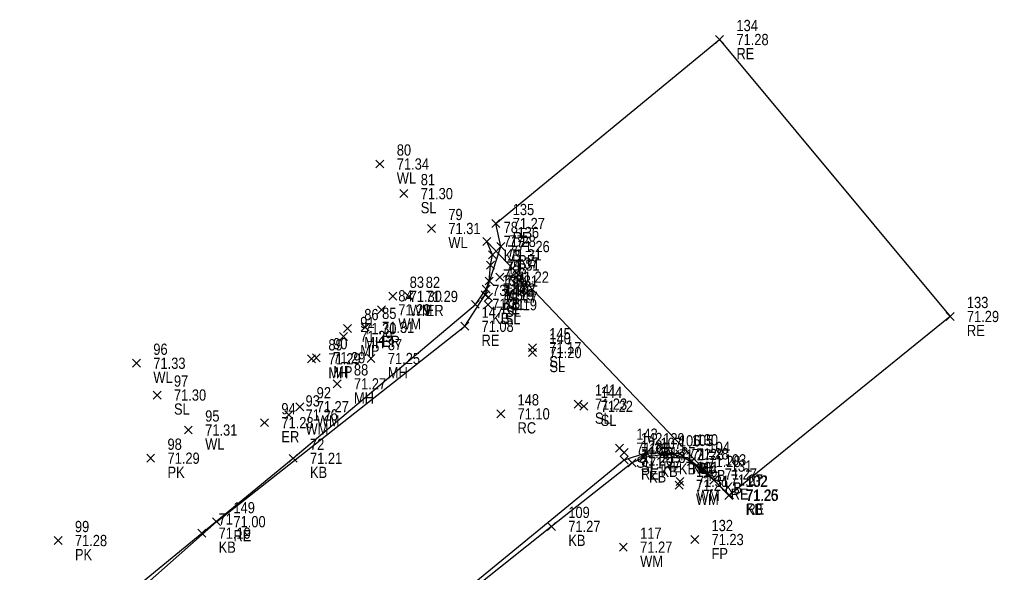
# Model space of a CAD drawing. Header units: feet. Extents: x 663429 to 663605, y 733160 to 733290.
# Tile 45 of 45: x 663587 to 663605, y 733270 to 733280. Entities that reach past the tile are written whole.
import ezdxf

# ---------------------------------------------------------------- set-up
doc = ezdxf.new("R2010")
doc.units = ezdxf.units.FT
doc.header["$MEASUREMENT"] = 0
doc.layers.get('0').update_dxf_attribs({"linetype": 'CONTINUOUS'})
for name, color, linetype in [('KERB', 7, 'CONTINUOUS'), ('MANHOLE', 7, 'CONTINUOUS'), ('MINI PILLAR', 7, 'CONTINUOUS'), ('PNTDESC', 3, 'CONTINUOUS'), ('PNTELEV', 5, 'CONTINUOUS'), ('PNTNO', 7, 'CONTINUOUS'), ('PNTS', 1, 'CONTINUOUS'), ('ROAD EDGE', 1, 'CONTINUOUS'), ('SPOT LEVEL', 7, 'CONTINUOUS'), ('WALL', 7, 'CONTINUOUS'), ('WATER METER', 7, 'CONTINUOUS')]:
    doc.layers.add(name, color=color, linetype=linetype)
doc.styles.add('PTXT', font='ARIALN.TTF', dxfattribs={"width": 0.75})

# ---------------------------------------------------------------- blocks, each defined once
blk = doc.blocks.new('SPT10')
at = {"color": 0, "linetype": 'Continuous'}
for p, q in [((-0.354, -0.354), (0.354, 0.354)), ((0.354, -0.354), (-0.354, 0.354))]:
    blk.add_line(p, q, dxfattribs=at)
blk = doc.blocks.new('SRVPNO2')
at = {"layer": 'PNTDESC', "style": 'PTXT'}
blk.add_attdef('DESC2', (1.5, -1.75), '', height=1, dxfattribs=at)
at = {"layer": 'PNTNO', "style": 'PTXT'}
for tag in ['ELEV2', 'PT#']:
    blk.add_attdef(tag, (1.5, 0.75), '', height=1, dxfattribs=at)

msp = doc.modelspace()

# ---------------------------------------------------------------- linework, layer by layer
at = {"color": 1, "linetype": 'ByBlock'}
msp.add_polyline3d([(663587.026, 733267.572, 70.986), (663590.634, 733270.763, 70.996), (663595.055, 733274.246, 71.076), (663595.42, 733274.808, 71.194), (663595.697, 733275.666, 71.261), (663595.611, 733276.076, 71.267), (663599.598, 733279.355, 71.282), (663603.705, 733274.42, 71.288), (663599.776, 733271.238, 71.247), (663599.496, 733271.504, 71.274), (663598.887, 733271.972, 71.278), (663598.293, 733271.991, 71.269), (663597.896, 733271.862, 71.205), (663592.905, 733267.767, 71.171), (663589.408, 733265.004, 71.17), (663584.44, 733260.977, 71.067)], dxfattribs=at)
at = {"linetype": 'ByBlock'}
msp.add_polyline3d([(663586.866, 733267.683, 71.258), (663590.37, 733270.559, 71.186), (663591.998, 733271.892, 71.207), (663595.245, 733274.636, 71.31), (663595.44, 733274.909, 71.321), (663595.489, 733275.052, 71.305), (663595.517, 733275.336, 71.309), (663595.553, 733275.518, 71.314), (663595.449, 733275.758, 71.278), (663599.764, 733271.231, 71.264), (663599.39, 733271.614, 71.266), (663599.099, 733271.836, 71.278), (663598.802, 733271.961, 71.281), (663598.572, 733271.954, 71.266), (663598.244, 733271.909, 71.305), (663598.04, 733271.811, 71.268), (663596.601, 733270.679, 71.268), (663594.342, 733268.88, 71.242)], dxfattribs=at)
at = {"layer": 'KERB'}
for p in [(663595.449, 733275.758, 71.278), (663595.553, 733275.518, 71.314), (663595.517, 733275.336, 71.309), (663595.489, 733275.052, 71.305), (663595.44, 733274.909, 71.321), (663595.245, 733274.636, 71.31), (663591.998, 733271.892, 71.207), (663598.244, 733271.909, 71.305), (663598.572, 733271.954, 71.266), (663598.802, 733271.961, 71.281), (663598.04, 733271.811, 71.268), (663599.099, 733271.836, 71.278), (663599.39, 733271.614, 71.266), (663599.764, 733271.231, 71.264), (663596.601, 733270.679, 71.268), (663590.37, 733270.559, 71.186)]:
    msp.add_point(p, dxfattribs=at)
at = {"layer": 'MANHOLE'}
for p in [(663592.965, 733274.204, 71.301), (663592.326, 733273.665, 71.292), (663593.385, 733273.67, 71.248), (663592.781, 733273.219, 71.265)]:
    msp.add_point(p, dxfattribs=at)
at = {"layer": 'MINI PILLAR'}
for p in [(663592.893, 733274.063, 71.288), (663592.411, 733273.685, 71.287)]:
    msp.add_point(p, dxfattribs=at)
at = {"layer": 'PNTS'}
for p in [(663594.061, 733274.777, 71.286), (663593.283, 733274.226, 71.306), (663595.697, 733272.685, 71.097), (663591.488, 733272.527, 71.278), (663589.459, 733271.894, 71.287), (663587.809, 733270.427, 71.284), (663599.154, 733270.445, 71.225)]:
    msp.add_point(p, dxfattribs=at)
at = {"layer": 'ROAD EDGE'}
for p in [(663599.598, 733279.355, 71.282), (663595.611, 733276.076, 71.267), (663595.697, 733275.666, 71.261), (663595.682, 733275.121, 71.216), (663595.42, 733274.808, 71.194), (663603.705, 733274.42, 71.288), (663595.055, 733274.246, 71.076), (663598.293, 733271.991, 71.269), (663598.887, 733271.972, 71.278), (663597.896, 733271.862, 71.205), (663599.496, 733271.504, 71.274), (663599.776, 733271.238, 71.247), (663590.634, 733270.763, 70.996)]:
    msp.add_point(p, dxfattribs=at)
at = {"layer": 'SPOT LEVEL'}
for p in [(663593.972, 733276.609, 71.304), (663595.481, 733274.764, 71.174), (663595.47, 733274.63, 71.188), (663596.262, 733273.864, 71.168), (663596.265, 733273.778, 71.199), (663589.574, 733273.02, 71.304), (663597.076, 733272.858, 71.227), (663597.179, 733272.819, 71.216), (663597.813, 733272.073, 71.229), (663597.895, 733271.996, 71.199)]:
    msp.add_point(p, dxfattribs=at)
at = {"layer": 'WALL'}
for p in [(663593.545, 733277.137, 71.339), (663594.464, 733275.988, 71.305), (663589.206, 733273.586, 71.328), (663590.13, 733272.397, 71.307)]:
    msp.add_point(p, dxfattribs=at)
at = {"layer": 'WATER METER'}
for p in [(663593.775, 733274.78, 71.296), (663593.572, 733274.538, 71.288), (663592.117, 733272.811, 71.273), (663591.919, 733272.666, 71.262), (663598.876, 733271.412, 71.291), (663598.892, 733271.481, 71.312), (663597.882, 733270.308, 71.271)]:
    msp.add_point(p, dxfattribs=at)

# ---------------------------------------------------------------- block references
at = {"layer": 'KERB'}
ref = msp.add_blockref('SRVPNO2', (663595.449, 733275.758, 71.278), dxfattribs=dict(at, xscale=0.2, yscale=0.2, zscale=0.2))
ref.add_attrib('PT#', '78', (663595.749, 733275.908, 57.022), dxfattribs={"layer": 'PNTNO', "height": 0.2, "style": 'PTXT'})
ref.add_attrib('ELEV2', '71.28', (663595.749, 733275.658, 57.022), dxfattribs={"layer": 'PNTELEV', "height": 0.2, "style": 'PTXT'})
ref.add_attrib('DESC2', 'KB', (663595.749, 733275.408, 57.022), dxfattribs={"layer": 'PNTDESC', "height": 0.2, "style": 'PTXT'})
at = {"layer": 'KERB', "xscale": 0.2, "yscale": 0.2, "zscale": 0.2}
for p in [(663595.449, 733275.758, 71.278), (663595.553, 733275.518, 71.314), (663595.517, 733275.336, 71.309), (663595.489, 733275.052, 71.305), (663595.44, 733274.909, 71.321), (663595.245, 733274.636, 71.31), (663591.998, 733271.892, 71.207), (663598.04, 733271.811, 71.268), (663598.244, 733271.909, 71.305), (663598.572, 733271.954, 71.266), (663598.802, 733271.961, 71.281), (663599.099, 733271.836, 71.278), (663599.39, 733271.614, 71.266), (663599.764, 733271.231, 71.264), (663596.601, 733270.679, 71.268), (663590.37, 733270.559, 71.186)]:
    msp.add_blockref('SPT10', p, dxfattribs=at)
at = {"layer": 'KERB'}
ref = msp.add_blockref('SRVPNO2', (663595.553, 733275.518, 71.314), dxfattribs=dict(at, xscale=0.2, yscale=0.2, zscale=0.2))
ref.add_attrib('PT#', '77', (663595.853, 733275.668, 57.051), dxfattribs={"layer": 'PNTNO', "height": 0.2, "style": 'PTXT'})
ref.add_attrib('ELEV2', '71.31', (663595.853, 733275.418, 57.051), dxfattribs={"layer": 'PNTELEV', "height": 0.2, "style": 'PTXT'})
ref.add_attrib('DESC2', 'KB', (663595.853, 733275.168, 57.051), dxfattribs={"layer": 'PNTDESC', "height": 0.2, "style": 'PTXT'})
ref = msp.add_blockref('SRVPNO2', (663595.517, 733275.336, 71.309), dxfattribs=dict(at, xscale=0.2, yscale=0.2, zscale=0.2))
ref.add_attrib('PT#', '76', (663595.817, 733275.486, 57.047), dxfattribs={"layer": 'PNTNO', "height": 0.2, "style": 'PTXT'})
ref.add_attrib('ELEV2', '71.31', (663595.817, 733275.236, 57.047), dxfattribs={"layer": 'PNTELEV', "height": 0.2, "style": 'PTXT'})
ref.add_attrib('DESC2', 'KB', (663595.817, 733274.986, 57.047), dxfattribs={"layer": 'PNTDESC', "height": 0.2, "style": 'PTXT'})
ref = msp.add_blockref('SRVPNO2', (663595.489, 733275.052, 71.305), dxfattribs=dict(at, xscale=0.2, yscale=0.2, zscale=0.2))
ref.add_attrib('PT#', '75', (663595.789, 733275.202, 57.044), dxfattribs={"layer": 'PNTNO', "height": 0.2, "style": 'PTXT'})
ref.add_attrib('ELEV2', '71.31', (663595.789, 733274.952, 57.044), dxfattribs={"layer": 'PNTELEV', "height": 0.2, "style": 'PTXT'})
ref.add_attrib('DESC2', 'KB', (663595.789, 733274.702, 57.044), dxfattribs={"layer": 'PNTDESC', "height": 0.2, "style": 'PTXT'})
ref = msp.add_blockref('SRVPNO2', (663595.44, 733274.909, 71.321), dxfattribs=dict(at, xscale=0.2, yscale=0.2, zscale=0.2))
ref.add_attrib('PT#', '74', (663595.74, 733275.059, 57.057), dxfattribs={"layer": 'PNTNO', "height": 0.2, "style": 'PTXT'})
ref.add_attrib('ELEV2', '71.32', (663595.74, 733274.809, 57.057), dxfattribs={"layer": 'PNTELEV', "height": 0.2, "style": 'PTXT'})
ref.add_attrib('DESC2', 'KB', (663595.74, 733274.559, 57.057), dxfattribs={"layer": 'PNTDESC', "height": 0.2, "style": 'PTXT'})
ref = msp.add_blockref('SRVPNO2', (663595.245, 733274.636, 71.31), dxfattribs=dict(at, xscale=0.2, yscale=0.2, zscale=0.2))
ref.add_attrib('PT#', '73', (663595.545, 733274.786, 57.048), dxfattribs={"layer": 'PNTNO', "height": 0.2, "style": 'PTXT'})
ref.add_attrib('ELEV2', '71.31', (663595.545, 733274.536, 57.048), dxfattribs={"layer": 'PNTELEV', "height": 0.2, "style": 'PTXT'})
ref.add_attrib('DESC2', 'KB', (663595.545, 733274.286, 57.048), dxfattribs={"layer": 'PNTDESC', "height": 0.2, "style": 'PTXT'})
ref = msp.add_blockref('SRVPNO2', (663591.998, 733271.892, 71.207), dxfattribs=dict(at, xscale=0.2, yscale=0.2, zscale=0.2))
ref.add_attrib('PT#', '72', (663592.298, 733272.042, 56.966), dxfattribs={"layer": 'PNTNO', "height": 0.2, "style": 'PTXT'})
ref.add_attrib('ELEV2', '71.21', (663592.298, 733271.792, 56.966), dxfattribs={"layer": 'PNTELEV', "height": 0.2, "style": 'PTXT'})
ref.add_attrib('DESC2', 'KB', (663592.298, 733271.542, 56.966), dxfattribs={"layer": 'PNTDESC', "height": 0.2, "style": 'PTXT'})
ref = msp.add_blockref('SRVPNO2', (663598.244, 733271.909, 71.305), dxfattribs=dict(at, xscale=0.2, yscale=0.2, zscale=0.2))
ref.add_attrib('PT#', '107', (663598.544, 733272.059, 57.044), dxfattribs={"layer": 'PNTNO', "height": 0.2, "style": 'PTXT'})
ref.add_attrib('ELEV2', '71.31', (663598.544, 733271.809, 57.044), dxfattribs={"layer": 'PNTELEV', "height": 0.2, "style": 'PTXT'})
ref.add_attrib('DESC2', 'KB', (663598.544, 733271.559, 57.044), dxfattribs={"layer": 'PNTDESC', "height": 0.2, "style": 'PTXT'})
ref = msp.add_blockref('SRVPNO2', (663598.572, 733271.954, 71.266), dxfattribs=dict(at, xscale=0.2, yscale=0.2, zscale=0.2))
ref.add_attrib('PT#', '106', (663598.872, 733272.104, 57.013), dxfattribs={"layer": 'PNTNO', "height": 0.2, "style": 'PTXT'})
ref.add_attrib('ELEV2', '71.27', (663598.872, 733271.854, 57.013), dxfattribs={"layer": 'PNTELEV', "height": 0.2, "style": 'PTXT'})
ref.add_attrib('DESC2', 'KB', (663598.872, 733271.604, 57.013), dxfattribs={"layer": 'PNTDESC', "height": 0.2, "style": 'PTXT'})
ref = msp.add_blockref('SRVPNO2', (663598.802, 733271.961, 71.281), dxfattribs=dict(at, xscale=0.2, yscale=0.2, zscale=0.2))
ref.add_attrib('PT#', '105', (663599.102, 733272.111, 57.025), dxfattribs={"layer": 'PNTNO', "height": 0.2, "style": 'PTXT'})
ref.add_attrib('ELEV2', '71.28', (663599.102, 733271.861, 57.025), dxfattribs={"layer": 'PNTELEV', "height": 0.2, "style": 'PTXT'})
ref.add_attrib('DESC2', 'KB', (663599.102, 733271.611, 57.025), dxfattribs={"layer": 'PNTDESC', "height": 0.2, "style": 'PTXT'})
ref = msp.add_blockref('SRVPNO2', (663598.04, 733271.811, 71.268), dxfattribs=dict(at, xscale=0.2, yscale=0.2, zscale=0.2))
ref.add_attrib('PT#', '108', (663598.34, 733271.961, 57.014), dxfattribs={"layer": 'PNTNO', "height": 0.2, "style": 'PTXT'})
ref.add_attrib('ELEV2', '71.27', (663598.34, 733271.711, 57.014), dxfattribs={"layer": 'PNTELEV', "height": 0.2, "style": 'PTXT'})
ref.add_attrib('DESC2', 'KB', (663598.34, 733271.461, 57.014), dxfattribs={"layer": 'PNTDESC', "height": 0.2, "style": 'PTXT'})
ref = msp.add_blockref('SRVPNO2', (663599.099, 733271.836, 71.278), dxfattribs=dict(at, xscale=0.2, yscale=0.2, zscale=0.2))
ref.add_attrib('PT#', '104', (663599.399, 733271.986, 57.022), dxfattribs={"layer": 'PNTNO', "height": 0.2, "style": 'PTXT'})
ref.add_attrib('ELEV2', '71.28', (663599.399, 733271.736, 57.022), dxfattribs={"layer": 'PNTELEV', "height": 0.2, "style": 'PTXT'})
ref.add_attrib('DESC2', 'KB', (663599.399, 733271.486, 57.022), dxfattribs={"layer": 'PNTDESC', "height": 0.2, "style": 'PTXT'})
ref = msp.add_blockref('SRVPNO2', (663599.39, 733271.614, 71.266), dxfattribs=dict(at, xscale=0.2, yscale=0.2, zscale=0.2))
ref.add_attrib('PT#', '103', (663599.69, 733271.764, 57.013), dxfattribs={"layer": 'PNTNO', "height": 0.2, "style": 'PTXT'})
ref.add_attrib('ELEV2', '71.27', (663599.69, 733271.514, 57.013), dxfattribs={"layer": 'PNTELEV', "height": 0.2, "style": 'PTXT'})
ref.add_attrib('DESC2', 'KB', (663599.69, 733271.264, 57.013), dxfattribs={"layer": 'PNTDESC', "height": 0.2, "style": 'PTXT'})
ref = msp.add_blockref('SRVPNO2', (663599.764, 733271.231, 71.264), dxfattribs=dict(at, xscale=0.2, yscale=0.2, zscale=0.2))
ref.add_attrib('PT#', '102', (663600.064, 733271.381, 57.011), dxfattribs={"layer": 'PNTNO', "height": 0.2, "style": 'PTXT'})
ref.add_attrib('ELEV2', '71.26', (663600.064, 733271.131, 57.011), dxfattribs={"layer": 'PNTELEV', "height": 0.2, "style": 'PTXT'})
ref.add_attrib('DESC2', 'KB', (663600.064, 733270.881, 57.011), dxfattribs={"layer": 'PNTDESC', "height": 0.2, "style": 'PTXT'})
ref = msp.add_blockref('SRVPNO2', (663596.601, 733270.679, 71.268), dxfattribs=dict(at, xscale=0.2, yscale=0.2, zscale=0.2))
ref.add_attrib('PT#', '109', (663596.901, 733270.829, 57.014), dxfattribs={"layer": 'PNTNO', "height": 0.2, "style": 'PTXT'})
ref.add_attrib('ELEV2', '71.27', (663596.901, 733270.579, 57.014), dxfattribs={"layer": 'PNTELEV', "height": 0.2, "style": 'PTXT'})
ref.add_attrib('DESC2', 'KB', (663596.901, 733270.329, 57.014), dxfattribs={"layer": 'PNTDESC', "height": 0.2, "style": 'PTXT'})
ref = msp.add_blockref('SRVPNO2', (663590.37, 733270.559, 71.186), dxfattribs=dict(at, xscale=0.2, yscale=0.2, zscale=0.2))
ref.add_attrib('PT#', '71', (663590.67, 733270.709, 56.949), dxfattribs={"layer": 'PNTNO', "height": 0.2, "style": 'PTXT'})
ref.add_attrib('ELEV2', '71.19', (663590.67, 733270.459, 56.949), dxfattribs={"layer": 'PNTELEV', "height": 0.2, "style": 'PTXT'})
ref.add_attrib('DESC2', 'KB', (663590.67, 733270.209, 56.949), dxfattribs={"layer": 'PNTDESC', "height": 0.2, "style": 'PTXT'})
at = {"layer": 'MANHOLE'}
ref = msp.add_blockref('SRVPNO2', (663592.965, 733274.204, 71.301), dxfattribs=dict(at, xscale=0.2, yscale=0.2, zscale=0.2))
ref.add_attrib('PT#', '86', (663593.265, 733274.354, 57.041), dxfattribs={"layer": 'PNTNO', "height": 0.2, "style": 'PTXT'})
ref.add_attrib('ELEV2', '71.30', (663593.265, 733274.104, 57.041), dxfattribs={"layer": 'PNTELEV', "height": 0.2, "style": 'PTXT'})
ref.add_attrib('DESC2', 'MH', (663593.265, 733273.854, 57.041), dxfattribs={"layer": 'PNTDESC', "height": 0.2, "style": 'PTXT'})
at = {"layer": 'MANHOLE', "xscale": 0.2, "yscale": 0.2, "zscale": 0.2}
for p in [(663592.965, 733274.204, 71.301), (663592.326, 733273.665, 71.292), (663593.385, 733273.67, 71.248), (663592.781, 733273.219, 71.265)]:
    msp.add_blockref('SPT10', p, dxfattribs=at)
at = {"layer": 'MANHOLE'}
ref = msp.add_blockref('SRVPNO2', (663592.326, 733273.665, 71.292), dxfattribs=dict(at, xscale=0.2, yscale=0.2, zscale=0.2))
ref.add_attrib('PT#', '89', (663592.626, 733273.815, 57.034), dxfattribs={"layer": 'PNTNO', "height": 0.2, "style": 'PTXT'})
ref.add_attrib('ELEV2', '71.29', (663592.626, 733273.565, 57.034), dxfattribs={"layer": 'PNTELEV', "height": 0.2, "style": 'PTXT'})
ref.add_attrib('DESC2', 'MH', (663592.626, 733273.315, 57.034), dxfattribs={"layer": 'PNTDESC', "height": 0.2, "style": 'PTXT'})
ref = msp.add_blockref('SRVPNO2', (663593.385, 733273.67, 71.248), dxfattribs=dict(at, xscale=0.2, yscale=0.2, zscale=0.2))
ref.add_attrib('PT#', '87', (663593.685, 733273.82, 56.998), dxfattribs={"layer": 'PNTNO', "height": 0.2, "style": 'PTXT'})
ref.add_attrib('ELEV2', '71.25', (663593.685, 733273.57, 56.998), dxfattribs={"layer": 'PNTELEV', "height": 0.2, "style": 'PTXT'})
ref.add_attrib('DESC2', 'MH', (663593.685, 733273.32, 56.998), dxfattribs={"layer": 'PNTDESC', "height": 0.2, "style": 'PTXT'})
ref = msp.add_blockref('SRVPNO2', (663592.781, 733273.219, 71.265), dxfattribs=dict(at, xscale=0.2, yscale=0.2, zscale=0.2))
ref.add_attrib('PT#', '88', (663593.081, 733273.369, 57.012), dxfattribs={"layer": 'PNTNO', "height": 0.2, "style": 'PTXT'})
ref.add_attrib('ELEV2', '71.27', (663593.081, 733273.119, 57.012), dxfattribs={"layer": 'PNTELEV', "height": 0.2, "style": 'PTXT'})
ref.add_attrib('DESC2', 'MH', (663593.081, 733272.869, 57.012), dxfattribs={"layer": 'PNTDESC', "height": 0.2, "style": 'PTXT'})
at = {"layer": 'MINI PILLAR'}
ref = msp.add_blockref('SRVPNO2', (663592.893, 733274.063, 71.288), dxfattribs=dict(at, xscale=0.2, yscale=0.2, zscale=0.2))
ref.add_attrib('PT#', '91', (663593.193, 733274.213, 57.031), dxfattribs={"layer": 'PNTNO', "height": 0.2, "style": 'PTXT'})
ref.add_attrib('ELEV2', '71.29', (663593.193, 733273.963, 57.031), dxfattribs={"layer": 'PNTELEV', "height": 0.2, "style": 'PTXT'})
ref.add_attrib('DESC2', 'MP', (663593.193, 733273.713, 57.031), dxfattribs={"layer": 'PNTDESC', "height": 0.2, "style": 'PTXT'})
ref = msp.add_blockref('SRVPNO2', (663592.411, 733273.685, 71.287), dxfattribs=dict(at, xscale=0.2, yscale=0.2, zscale=0.2))
ref.add_attrib('PT#', '90', (663592.711, 733273.835, 57.03), dxfattribs={"layer": 'PNTNO', "height": 0.2, "style": 'PTXT'})
ref.add_attrib('ELEV2', '71.29', (663592.711, 733273.585, 57.03), dxfattribs={"layer": 'PNTELEV', "height": 0.2, "style": 'PTXT'})
ref.add_attrib('DESC2', 'MP', (663592.711, 733273.335, 57.03), dxfattribs={"layer": 'PNTDESC', "height": 0.2, "style": 'PTXT'})
at = {"layer": 'MINI PILLAR', "xscale": 0.2, "yscale": 0.2, "zscale": 0.2}
for p in [(663592.893, 733274.063, 71.288), (663592.411, 733273.685, 71.287)]:
    msp.add_blockref('SPT10', p, dxfattribs=at)
at = {"layer": 'PNTS'}
ref = msp.add_blockref('SRVPNO2', (663594.061, 733274.777, 71.286), dxfattribs=dict(at, xscale=0.2, yscale=0.2, zscale=0.2))
ref.add_attrib('PT#', '82', (663594.361, 733274.927, 57.029), dxfattribs={"layer": 'PNTNO', "height": 0.2, "style": 'PTXT'})
ref.add_attrib('ELEV2', '71.29', (663594.361, 733274.677, 57.029), dxfattribs={"layer": 'PNTELEV', "height": 0.2, "style": 'PTXT'})
ref.add_attrib('DESC2', 'ER', (663594.361, 733274.427, 57.029), dxfattribs={"layer": 'PNTDESC', "height": 0.2, "style": 'PTXT'})
at = {"layer": 'PNTS', "xscale": 0.2, "yscale": 0.2, "zscale": 0.2}
for p in [(663594.061, 733274.777, 71.286), (663593.283, 733274.226, 71.306), (663595.697, 733272.685, 71.097), (663591.488, 733272.527, 71.278), (663589.459, 733271.894, 71.287), (663587.809, 733270.427, 71.284), (663599.154, 733270.445, 71.225)]:
    msp.add_blockref('SPT10', p, dxfattribs=at)
at = {"layer": 'PNTS'}
ref = msp.add_blockref('SRVPNO2', (663593.283, 733274.226, 71.306), dxfattribs=dict(at, xscale=0.2, yscale=0.2, zscale=0.2))
ref.add_attrib('PT#', '85', (663593.583, 733274.376, 57.045), dxfattribs={"layer": 'PNTNO', "height": 0.2, "style": 'PTXT'})
ref.add_attrib('ELEV2', '71.31', (663593.583, 733274.126, 57.045), dxfattribs={"layer": 'PNTELEV', "height": 0.2, "style": 'PTXT'})
ref.add_attrib('DESC2', 'ER', (663593.583, 733273.876, 57.045), dxfattribs={"layer": 'PNTDESC', "height": 0.2, "style": 'PTXT'})
ref = msp.add_blockref('SRVPNO2', (663595.697, 733272.685, 71.097), dxfattribs=dict(at, xscale=0.2, yscale=0.2, zscale=0.2))
ref.add_attrib('PT#', '148', (663595.997, 733272.835, 71.097), dxfattribs={"layer": 'PNTNO', "height": 0.2, "style": 'PTXT'})
ref.add_attrib('ELEV2', '71.10', (663595.997, 733272.585, 71.097), dxfattribs={"layer": 'PNTELEV', "height": 0.2, "style": 'PTXT'})
ref.add_attrib('DESC2', 'RC', (663595.997, 733272.335, 71.097), dxfattribs={"layer": 'PNTDESC', "height": 0.2, "style": 'PTXT'})
ref = msp.add_blockref('SRVPNO2', (663591.488, 733272.527, 71.278), dxfattribs=dict(at, xscale=0.2, yscale=0.2, zscale=0.2))
ref.add_attrib('PT#', '94', (663591.788, 733272.677, 57.022), dxfattribs={"layer": 'PNTNO', "height": 0.2, "style": 'PTXT'})
ref.add_attrib('ELEV2', '71.28', (663591.788, 733272.427, 57.022), dxfattribs={"layer": 'PNTELEV', "height": 0.2, "style": 'PTXT'})
ref.add_attrib('DESC2', 'ER', (663591.788, 733272.177, 57.022), dxfattribs={"layer": 'PNTDESC', "height": 0.2, "style": 'PTXT'})
ref = msp.add_blockref('SRVPNO2', (663589.459, 733271.894, 71.287), dxfattribs=dict(at, xscale=0.2, yscale=0.2, zscale=0.2))
ref.add_attrib('PT#', '98', (663589.759, 733272.044, 57.029), dxfattribs={"layer": 'PNTNO', "height": 0.2, "style": 'PTXT'})
ref.add_attrib('ELEV2', '71.29', (663589.759, 733271.794, 57.029), dxfattribs={"layer": 'PNTELEV', "height": 0.2, "style": 'PTXT'})
ref.add_attrib('DESC2', 'PK', (663589.759, 733271.544, 57.029), dxfattribs={"layer": 'PNTDESC', "height": 0.2, "style": 'PTXT'})
ref = msp.add_blockref('SRVPNO2', (663587.809, 733270.427, 71.284), dxfattribs=dict(at, xscale=0.2, yscale=0.2, zscale=0.2))
ref.add_attrib('PT#', '99', (663588.109, 733270.577, 57.027), dxfattribs={"layer": 'PNTNO', "height": 0.2, "style": 'PTXT'})
ref.add_attrib('ELEV2', '71.28', (663588.109, 733270.327, 57.027), dxfattribs={"layer": 'PNTELEV', "height": 0.2, "style": 'PTXT'})
ref.add_attrib('DESC2', 'PK', (663588.109, 733270.077, 57.027), dxfattribs={"layer": 'PNTDESC', "height": 0.2, "style": 'PTXT'})
ref = msp.add_blockref('SRVPNO2', (663599.154, 733270.445, 71.225), dxfattribs=dict(at, xscale=0.2, yscale=0.2, zscale=0.2))
ref.add_attrib('PT#', '132', (663599.454, 733270.595, 56.98), dxfattribs={"layer": 'PNTNO', "height": 0.2, "style": 'PTXT'})
ref.add_attrib('ELEV2', '71.23', (663599.454, 733270.345, 56.98), dxfattribs={"layer": 'PNTELEV', "height": 0.2, "style": 'PTXT'})
ref.add_attrib('DESC2', 'FP', (663599.454, 733270.095, 56.98), dxfattribs={"layer": 'PNTDESC', "height": 0.2, "style": 'PTXT'})
at = {"layer": 'ROAD EDGE'}
ref = msp.add_blockref('SRVPNO2', (663599.598, 733279.355, 71.282), dxfattribs=dict(at, xscale=0.2, yscale=0.2, zscale=0.2))
ref.add_attrib('PT#', '134', (663599.898, 733279.505, 71.282), dxfattribs={"layer": 'PNTNO', "height": 0.2, "style": 'PTXT'})
ref.add_attrib('ELEV2', '71.28', (663599.898, 733279.255, 71.282), dxfattribs={"layer": 'PNTELEV', "height": 0.2, "style": 'PTXT'})
ref.add_attrib('DESC2', 'RE', (663599.898, 733279.005, 71.282), dxfattribs={"layer": 'PNTDESC', "height": 0.2, "style": 'PTXT'})
at = {"layer": 'ROAD EDGE', "xscale": 0.2, "yscale": 0.2, "zscale": 0.2}
for p in [(663599.598, 733279.355, 71.282), (663595.611, 733276.076, 71.267), (663595.697, 733275.666, 71.261), (663595.682, 733275.121, 71.216), (663595.42, 733274.808, 71.194), (663603.705, 733274.42, 71.288), (663595.055, 733274.246, 71.076), (663598.293, 733271.991, 71.269), (663597.896, 733271.862, 71.205), (663598.887, 733271.972, 71.278), (663599.496, 733271.504, 71.274), (663599.776, 733271.238, 71.247), (663590.634, 733270.763, 70.996)]:
    msp.add_blockref('SPT10', p, dxfattribs=at)
at = {"layer": 'ROAD EDGE'}
ref = msp.add_blockref('SRVPNO2', (663595.611, 733276.076, 71.267), dxfattribs=dict(at, xscale=0.2, yscale=0.2, zscale=0.2))
ref.add_attrib('PT#', '135', (663595.911, 733276.226, 71.267), dxfattribs={"layer": 'PNTNO', "height": 0.2, "style": 'PTXT'})
ref.add_attrib('ELEV2', '71.27', (663595.911, 733275.976, 71.267), dxfattribs={"layer": 'PNTELEV', "height": 0.2, "style": 'PTXT'})
ref.add_attrib('DESC2', 'RE', (663595.911, 733275.726, 71.267), dxfattribs={"layer": 'PNTDESC', "height": 0.2, "style": 'PTXT'})
ref = msp.add_blockref('SRVPNO2', (663595.697, 733275.666, 71.261), dxfattribs=dict(at, xscale=0.2, yscale=0.2, zscale=0.2))
ref.add_attrib('PT#', '136', (663595.997, 733275.816, 71.261), dxfattribs={"layer": 'PNTNO', "height": 0.2, "style": 'PTXT'})
ref.add_attrib('ELEV2', '71.26', (663595.997, 733275.566, 71.261), dxfattribs={"layer": 'PNTELEV', "height": 0.2, "style": 'PTXT'})
ref.add_attrib('DESC2', 'RE', (663595.997, 733275.316, 71.261), dxfattribs={"layer": 'PNTDESC', "height": 0.2, "style": 'PTXT'})
ref = msp.add_blockref('SRVPNO2', (663595.682, 733275.121, 71.216), dxfattribs=dict(at, xscale=0.2, yscale=0.2, zscale=0.2))
ref.add_attrib('PT#', '137', (663595.982, 733275.271, 71.216), dxfattribs={"layer": 'PNTNO', "height": 0.2, "style": 'PTXT'})
ref.add_attrib('ELEV2', '71.22', (663595.982, 733275.021, 71.216), dxfattribs={"layer": 'PNTELEV', "height": 0.2, "style": 'PTXT'})
ref.add_attrib('DESC2', 'RE', (663595.982, 733274.771, 71.216), dxfattribs={"layer": 'PNTDESC', "height": 0.2, "style": 'PTXT'})
ref = msp.add_blockref('SRVPNO2', (663595.42, 733274.808, 71.194), dxfattribs=dict(at, xscale=0.2, yscale=0.2, zscale=0.2))
ref.add_attrib('PT#', '138', (663595.72, 733274.958, 71.194), dxfattribs={"layer": 'PNTNO', "height": 0.2, "style": 'PTXT'})
ref.add_attrib('ELEV2', '71.19', (663595.72, 733274.708, 71.194), dxfattribs={"layer": 'PNTELEV', "height": 0.2, "style": 'PTXT'})
ref.add_attrib('DESC2', 'RE', (663595.72, 733274.458, 71.194), dxfattribs={"layer": 'PNTDESC', "height": 0.2, "style": 'PTXT'})
ref = msp.add_blockref('SRVPNO2', (663603.705, 733274.42, 71.288), dxfattribs=dict(at, xscale=0.2, yscale=0.2, zscale=0.2))
ref.add_attrib('PT#', '133', (663604.005, 733274.57, 71.288), dxfattribs={"layer": 'PNTNO', "height": 0.2, "style": 'PTXT'})
ref.add_attrib('ELEV2', '71.29', (663604.005, 733274.32, 71.288), dxfattribs={"layer": 'PNTELEV', "height": 0.2, "style": 'PTXT'})
ref.add_attrib('DESC2', 'RE', (663604.005, 733274.07, 71.288), dxfattribs={"layer": 'PNTDESC', "height": 0.2, "style": 'PTXT'})
ref = msp.add_blockref('SRVPNO2', (663595.055, 733274.246, 71.076), dxfattribs=dict(at, xscale=0.2, yscale=0.2, zscale=0.2))
ref.add_attrib('PT#', '147', (663595.355, 733274.396, 71.076), dxfattribs={"layer": 'PNTNO', "height": 0.2, "style": 'PTXT'})
ref.add_attrib('ELEV2', '71.08', (663595.355, 733274.146, 71.076), dxfattribs={"layer": 'PNTELEV', "height": 0.2, "style": 'PTXT'})
ref.add_attrib('DESC2', 'RE', (663595.355, 733273.896, 71.076), dxfattribs={"layer": 'PNTDESC', "height": 0.2, "style": 'PTXT'})
ref = msp.add_blockref('SRVPNO2', (663598.293, 733271.991, 71.269), dxfattribs=dict(at, xscale=0.2, yscale=0.2, zscale=0.2))
ref.add_attrib('PT#', '129', (663598.593, 733272.141, 71.269), dxfattribs={"layer": 'PNTNO', "height": 0.2, "style": 'PTXT'})
ref.add_attrib('ELEV2', '71.27', (663598.593, 733271.891, 71.269), dxfattribs={"layer": 'PNTELEV', "height": 0.2, "style": 'PTXT'})
ref.add_attrib('DESC2', 'RE', (663598.593, 733271.641, 71.269), dxfattribs={"layer": 'PNTDESC', "height": 0.2, "style": 'PTXT'})
ref = msp.add_blockref('SRVPNO2', (663598.887, 733271.972, 71.278), dxfattribs=dict(at, xscale=0.2, yscale=0.2, zscale=0.2))
ref.add_attrib('PT#', '130', (663599.187, 733272.122, 71.278), dxfattribs={"layer": 'PNTNO', "height": 0.2, "style": 'PTXT'})
ref.add_attrib('ELEV2', '71.28', (663599.187, 733271.872, 71.278), dxfattribs={"layer": 'PNTELEV', "height": 0.2, "style": 'PTXT'})
ref.add_attrib('DESC2', 'RE', (663599.187, 733271.622, 71.278), dxfattribs={"layer": 'PNTDESC', "height": 0.2, "style": 'PTXT'})
ref = msp.add_blockref('SRVPNO2', (663597.896, 733271.862, 71.205), dxfattribs=dict(at, xscale=0.2, yscale=0.2, zscale=0.2))
ref.add_attrib('PT#', '128', (663598.196, 733272.012, 71.205), dxfattribs={"layer": 'PNTNO', "height": 0.2, "style": 'PTXT'})
ref.add_attrib('ELEV2', '71.20', (663598.196, 733271.762, 71.205), dxfattribs={"layer": 'PNTELEV', "height": 0.2, "style": 'PTXT'})
ref.add_attrib('DESC2', 'RE', (663598.196, 733271.512, 71.205), dxfattribs={"layer": 'PNTDESC', "height": 0.2, "style": 'PTXT'})
ref = msp.add_blockref('SRVPNO2', (663599.496, 733271.504, 71.274), dxfattribs=dict(at, xscale=0.2, yscale=0.2, zscale=0.2))
ref.add_attrib('PT#', '131', (663599.796, 733271.654, 71.274), dxfattribs={"layer": 'PNTNO', "height": 0.2, "style": 'PTXT'})
ref.add_attrib('ELEV2', '71.27', (663599.796, 733271.404, 71.274), dxfattribs={"layer": 'PNTELEV', "height": 0.2, "style": 'PTXT'})
ref.add_attrib('DESC2', 'RE', (663599.796, 733271.154, 71.274), dxfattribs={"layer": 'PNTDESC', "height": 0.2, "style": 'PTXT'})
ref = msp.add_blockref('SRVPNO2', (663599.776, 733271.238, 71.247), dxfattribs=dict(at, xscale=0.2, yscale=0.2, zscale=0.2))
ref.add_attrib('PT#', '132', (663600.076, 733271.388, 71.247), dxfattribs={"layer": 'PNTNO', "height": 0.2, "style": 'PTXT'})
ref.add_attrib('ELEV2', '71.25', (663600.076, 733271.138, 71.247), dxfattribs={"layer": 'PNTELEV', "height": 0.2, "style": 'PTXT'})
ref.add_attrib('DESC2', 'RE', (663600.076, 733270.888, 71.247), dxfattribs={"layer": 'PNTDESC', "height": 0.2, "style": 'PTXT'})
ref = msp.add_blockref('SRVPNO2', (663590.634, 733270.763, 70.996), dxfattribs=dict(at, xscale=0.2, yscale=0.2, zscale=0.2))
ref.add_attrib('PT#', '149', (663590.934, 733270.913, 70.996), dxfattribs={"layer": 'PNTNO', "height": 0.2, "style": 'PTXT'})
ref.add_attrib('ELEV2', '71.00', (663590.934, 733270.663, 70.996), dxfattribs={"layer": 'PNTELEV', "height": 0.2, "style": 'PTXT'})
ref.add_attrib('DESC2', 'RE', (663590.934, 733270.413, 70.996), dxfattribs={"layer": 'PNTDESC', "height": 0.2, "style": 'PTXT'})
at = {"layer": 'SPOT LEVEL'}
ref = msp.add_blockref('SRVPNO2', (663593.972, 733276.609, 71.304), dxfattribs=dict(at, xscale=0.2, yscale=0.2, zscale=0.2))
ref.add_attrib('PT#', '81', (663594.272, 733276.759, 57.043), dxfattribs={"layer": 'PNTNO', "height": 0.2, "style": 'PTXT'})
ref.add_attrib('ELEV2', '71.30', (663594.272, 733276.509, 57.043), dxfattribs={"layer": 'PNTELEV', "height": 0.2, "style": 'PTXT'})
ref.add_attrib('DESC2', 'SL', (663594.272, 733276.259, 57.043), dxfattribs={"layer": 'PNTDESC', "height": 0.2, "style": 'PTXT'})
at = {"layer": 'SPOT LEVEL', "xscale": 0.2, "yscale": 0.2, "zscale": 0.2}
for p in [(663593.972, 733276.609, 71.304), (663595.47, 733274.63, 71.188), (663595.481, 733274.764, 71.174), (663596.262, 733273.864, 71.168), (663596.265, 733273.778, 71.199), (663589.574, 733273.02, 71.304), (663597.076, 733272.858, 71.227), (663597.179, 733272.819, 71.216), (663597.813, 733272.073, 71.229), (663597.895, 733271.996, 71.199)]:
    msp.add_blockref('SPT10', p, dxfattribs=at)
at = {"layer": 'SPOT LEVEL'}
ref = msp.add_blockref('SRVPNO2', (663595.481, 733274.764, 71.174), dxfattribs=dict(at, xscale=0.2, yscale=0.2, zscale=0.2))
ref.add_attrib('PT#', '139', (663595.781, 733274.914, 71.174), dxfattribs={"layer": 'PNTNO', "height": 0.2, "style": 'PTXT'})
ref.add_attrib('ELEV2', '71.17', (663595.781, 733274.664, 71.174), dxfattribs={"layer": 'PNTELEV', "height": 0.2, "style": 'PTXT'})
ref.add_attrib('DESC2', 'SL', (663595.781, 733274.414, 71.174), dxfattribs={"layer": 'PNTDESC', "height": 0.2, "style": 'PTXT'})
ref = msp.add_blockref('SRVPNO2', (663595.47, 733274.63, 71.188), dxfattribs=dict(at, xscale=0.2, yscale=0.2, zscale=0.2))
ref.add_attrib('PT#', '146', (663595.77, 733274.78, 71.188), dxfattribs={"layer": 'PNTNO', "height": 0.2, "style": 'PTXT'})
ref.add_attrib('ELEV2', '71.19', (663595.77, 733274.53, 71.188), dxfattribs={"layer": 'PNTELEV', "height": 0.2, "style": 'PTXT'})
ref.add_attrib('DESC2', 'SL', (663595.77, 733274.28, 71.188), dxfattribs={"layer": 'PNTDESC', "height": 0.2, "style": 'PTXT'})
ref = msp.add_blockref('SRVPNO2', (663596.262, 733273.864, 71.168), dxfattribs=dict(at, xscale=0.2, yscale=0.2, zscale=0.2))
ref.add_attrib('PT#', '145', (663596.562, 733274.014, 71.168), dxfattribs={"layer": 'PNTNO', "height": 0.2, "style": 'PTXT'})
ref.add_attrib('ELEV2', '71.17', (663596.562, 733273.764, 71.168), dxfattribs={"layer": 'PNTELEV', "height": 0.2, "style": 'PTXT'})
ref.add_attrib('DESC2', 'SL', (663596.562, 733273.514, 71.168), dxfattribs={"layer": 'PNTDESC', "height": 0.2, "style": 'PTXT'})
ref = msp.add_blockref('SRVPNO2', (663596.265, 733273.778, 71.199), dxfattribs=dict(at, xscale=0.2, yscale=0.2, zscale=0.2))
ref.add_attrib('PT#', '140', (663596.565, 733273.928, 71.199), dxfattribs={"layer": 'PNTNO', "height": 0.2, "style": 'PTXT'})
ref.add_attrib('ELEV2', '71.20', (663596.565, 733273.678, 71.199), dxfattribs={"layer": 'PNTELEV', "height": 0.2, "style": 'PTXT'})
ref.add_attrib('DESC2', 'SL', (663596.565, 733273.428, 71.199), dxfattribs={"layer": 'PNTDESC', "height": 0.2, "style": 'PTXT'})
ref = msp.add_blockref('SRVPNO2', (663589.574, 733273.02, 71.304), dxfattribs=dict(at, xscale=0.2, yscale=0.2, zscale=0.2))
ref.add_attrib('PT#', '97', (663589.874, 733273.17, 57.043), dxfattribs={"layer": 'PNTNO', "height": 0.2, "style": 'PTXT'})
ref.add_attrib('ELEV2', '71.30', (663589.874, 733272.92, 57.043), dxfattribs={"layer": 'PNTELEV', "height": 0.2, "style": 'PTXT'})
ref.add_attrib('DESC2', 'SL', (663589.874, 733272.67, 57.043), dxfattribs={"layer": 'PNTDESC', "height": 0.2, "style": 'PTXT'})
ref = msp.add_blockref('SRVPNO2', (663597.076, 733272.858, 71.227), dxfattribs=dict(at, xscale=0.2, yscale=0.2, zscale=0.2))
ref.add_attrib('PT#', '141', (663597.376, 733273.008, 71.227), dxfattribs={"layer": 'PNTNO', "height": 0.2, "style": 'PTXT'})
ref.add_attrib('ELEV2', '71.23', (663597.376, 733272.758, 71.227), dxfattribs={"layer": 'PNTELEV', "height": 0.2, "style": 'PTXT'})
ref.add_attrib('DESC2', 'SL', (663597.376, 733272.508, 71.227), dxfattribs={"layer": 'PNTDESC', "height": 0.2, "style": 'PTXT'})
ref = msp.add_blockref('SRVPNO2', (663597.179, 733272.819, 71.216), dxfattribs=dict(at, xscale=0.2, yscale=0.2, zscale=0.2))
ref.add_attrib('PT#', '144', (663597.479, 733272.969, 71.216), dxfattribs={"layer": 'PNTNO', "height": 0.2, "style": 'PTXT'})
ref.add_attrib('ELEV2', '71.22', (663597.479, 733272.719, 71.216), dxfattribs={"layer": 'PNTELEV', "height": 0.2, "style": 'PTXT'})
ref.add_attrib('DESC2', 'SL', (663597.479, 733272.469, 71.216), dxfattribs={"layer": 'PNTDESC', "height": 0.2, "style": 'PTXT'})
ref = msp.add_blockref('SRVPNO2', (663597.813, 733272.073, 71.229), dxfattribs=dict(at, xscale=0.2, yscale=0.2, zscale=0.2))
ref.add_attrib('PT#', '143', (663598.113, 733272.223, 71.229), dxfattribs={"layer": 'PNTNO', "height": 0.2, "style": 'PTXT'})
ref.add_attrib('ELEV2', '71.23', (663598.113, 733271.973, 71.229), dxfattribs={"layer": 'PNTELEV', "height": 0.2, "style": 'PTXT'})
ref.add_attrib('DESC2', 'SL', (663598.113, 733271.723, 71.229), dxfattribs={"layer": 'PNTDESC', "height": 0.2, "style": 'PTXT'})
ref = msp.add_blockref('SRVPNO2', (663597.895, 733271.996, 71.199), dxfattribs=dict(at, xscale=0.2, yscale=0.2, zscale=0.2))
ref.add_attrib('PT#', '142', (663598.195, 733272.146, 71.199), dxfattribs={"layer": 'PNTNO', "height": 0.2, "style": 'PTXT'})
ref.add_attrib('ELEV2', '71.20', (663598.195, 733271.896, 71.199), dxfattribs={"layer": 'PNTELEV', "height": 0.2, "style": 'PTXT'})
ref.add_attrib('DESC2', 'SL', (663598.195, 733271.646, 71.199), dxfattribs={"layer": 'PNTDESC', "height": 0.2, "style": 'PTXT'})
at = {"layer": 'WALL'}
ref = msp.add_blockref('SRVPNO2', (663593.545, 733277.137, 71.339), dxfattribs=dict(at, xscale=0.2, yscale=0.2, zscale=0.2))
ref.add_attrib('PT#', '80', (663593.845, 733277.287, 57.071), dxfattribs={"layer": 'PNTNO', "height": 0.2, "style": 'PTXT'})
ref.add_attrib('ELEV2', '71.34', (663593.845, 733277.037, 57.071), dxfattribs={"layer": 'PNTELEV', "height": 0.2, "style": 'PTXT'})
ref.add_attrib('DESC2', 'WL', (663593.845, 733276.787, 57.071), dxfattribs={"layer": 'PNTDESC', "height": 0.2, "style": 'PTXT'})
at = {"layer": 'WALL', "xscale": 0.2, "yscale": 0.2, "zscale": 0.2}
for p in [(663593.545, 733277.137, 71.339), (663594.464, 733275.988, 71.305), (663589.206, 733273.586, 71.328), (663590.13, 733272.397, 71.307)]:
    msp.add_blockref('SPT10', p, dxfattribs=at)
at = {"layer": 'WALL'}
ref = msp.add_blockref('SRVPNO2', (663594.464, 733275.988, 71.305), dxfattribs=dict(at, xscale=0.2, yscale=0.2, zscale=0.2))
ref.add_attrib('PT#', '79', (663594.764, 733276.138, 57.044), dxfattribs={"layer": 'PNTNO', "height": 0.2, "style": 'PTXT'})
ref.add_attrib('ELEV2', '71.31', (663594.764, 733275.888, 57.044), dxfattribs={"layer": 'PNTELEV', "height": 0.2, "style": 'PTXT'})
ref.add_attrib('DESC2', 'WL', (663594.764, 733275.638, 57.044), dxfattribs={"layer": 'PNTDESC', "height": 0.2, "style": 'PTXT'})
ref = msp.add_blockref('SRVPNO2', (663589.206, 733273.586, 71.328), dxfattribs=dict(at, xscale=0.2, yscale=0.2, zscale=0.2))
ref.add_attrib('PT#', '96', (663589.506, 733273.736, 57.062), dxfattribs={"layer": 'PNTNO', "height": 0.2, "style": 'PTXT'})
ref.add_attrib('ELEV2', '71.33', (663589.506, 733273.486, 57.062), dxfattribs={"layer": 'PNTELEV', "height": 0.2, "style": 'PTXT'})
ref.add_attrib('DESC2', 'WL', (663589.506, 733273.236, 57.062), dxfattribs={"layer": 'PNTDESC', "height": 0.2, "style": 'PTXT'})
ref = msp.add_blockref('SRVPNO2', (663590.13, 733272.397, 71.307), dxfattribs=dict(at, xscale=0.2, yscale=0.2, zscale=0.2))
ref.add_attrib('PT#', '95', (663590.43, 733272.547, 57.045), dxfattribs={"layer": 'PNTNO', "height": 0.2, "style": 'PTXT'})
ref.add_attrib('ELEV2', '71.31', (663590.43, 733272.297, 57.045), dxfattribs={"layer": 'PNTELEV', "height": 0.2, "style": 'PTXT'})
ref.add_attrib('DESC2', 'WL', (663590.43, 733272.047, 57.045), dxfattribs={"layer": 'PNTDESC', "height": 0.2, "style": 'PTXT'})
at = {"layer": 'WATER METER'}
ref = msp.add_blockref('SRVPNO2', (663593.775, 733274.78, 71.296), dxfattribs=dict(at, xscale=0.2, yscale=0.2, zscale=0.2))
ref.add_attrib('PT#', '83', (663594.075, 733274.93, 57.037), dxfattribs={"layer": 'PNTNO', "height": 0.2, "style": 'PTXT'})
ref.add_attrib('ELEV2', '71.30', (663594.075, 733274.68, 57.037), dxfattribs={"layer": 'PNTELEV', "height": 0.2, "style": 'PTXT'})
ref.add_attrib('DESC2', 'WM', (663594.075, 733274.43, 57.037), dxfattribs={"layer": 'PNTDESC', "height": 0.2, "style": 'PTXT'})
ref = msp.add_blockref('SRVPNO2', (663593.572, 733274.538, 71.288), dxfattribs=dict(at, xscale=0.2, yscale=0.2, zscale=0.2))
ref.add_attrib('PT#', '84', (663593.872, 733274.688, 57.03), dxfattribs={"layer": 'PNTNO', "height": 0.2, "style": 'PTXT'})
ref.add_attrib('ELEV2', '71.29', (663593.872, 733274.438, 57.03), dxfattribs={"layer": 'PNTELEV', "height": 0.2, "style": 'PTXT'})
ref.add_attrib('DESC2', 'WM', (663593.872, 733274.188, 57.03), dxfattribs={"layer": 'PNTDESC', "height": 0.2, "style": 'PTXT'})
at = {"layer": 'WATER METER', "xscale": 0.2, "yscale": 0.2, "zscale": 0.2}
for p in [(663593.775, 733274.78, 71.296), (663593.572, 733274.538, 71.288), (663592.117, 733272.811, 71.273), (663591.919, 733272.666, 71.262), (663598.892, 733271.481, 71.312), (663598.876, 733271.412, 71.291), (663597.882, 733270.308, 71.271)]:
    msp.add_blockref('SPT10', p, dxfattribs=at)
at = {"layer": 'WATER METER'}
ref = msp.add_blockref('SRVPNO2', (663592.117, 733272.811, 71.273), dxfattribs=dict(at, xscale=0.2, yscale=0.2, zscale=0.2))
ref.add_attrib('PT#', '92', (663592.417, 733272.961, 57.018), dxfattribs={"layer": 'PNTNO', "height": 0.2, "style": 'PTXT'})
ref.add_attrib('ELEV2', '71.27', (663592.417, 733272.711, 57.018), dxfattribs={"layer": 'PNTELEV', "height": 0.2, "style": 'PTXT'})
ref.add_attrib('DESC2', 'WM', (663592.417, 733272.461, 57.018), dxfattribs={"layer": 'PNTDESC', "height": 0.2, "style": 'PTXT'})
ref = msp.add_blockref('SRVPNO2', (663591.919, 733272.666, 71.262), dxfattribs=dict(at, xscale=0.2, yscale=0.2, zscale=0.2))
ref.add_attrib('PT#', '93', (663592.219, 733272.816, 57.01), dxfattribs={"layer": 'PNTNO', "height": 0.2, "style": 'PTXT'})
ref.add_attrib('ELEV2', '71.26', (663592.219, 733272.566, 57.01), dxfattribs={"layer": 'PNTELEV', "height": 0.2, "style": 'PTXT'})
ref.add_attrib('DESC2', 'WM', (663592.219, 733272.316, 57.01), dxfattribs={"layer": 'PNTDESC', "height": 0.2, "style": 'PTXT'})
ref = msp.add_blockref('SRVPNO2', (663598.876, 733271.412, 71.291), dxfattribs=dict(at, xscale=0.2, yscale=0.2, zscale=0.2))
ref.add_attrib('PT#', '116', (663599.176, 733271.562, 57.033), dxfattribs={"layer": 'PNTNO', "height": 0.2, "style": 'PTXT'})
ref.add_attrib('ELEV2', '71.29', (663599.176, 733271.312, 57.033), dxfattribs={"layer": 'PNTELEV', "height": 0.2, "style": 'PTXT'})
ref.add_attrib('DESC2', 'WM', (663599.176, 733271.062, 57.033), dxfattribs={"layer": 'PNTDESC', "height": 0.2, "style": 'PTXT'})
ref = msp.add_blockref('SRVPNO2', (663598.892, 733271.481, 71.312), dxfattribs=dict(at, xscale=0.2, yscale=0.2, zscale=0.2))
ref.add_attrib('PT#', '101', (663599.192, 733271.631, 57.049), dxfattribs={"layer": 'PNTNO', "height": 0.2, "style": 'PTXT'})
ref.add_attrib('ELEV2', '71.31', (663599.192, 733271.381, 57.049), dxfattribs={"layer": 'PNTELEV', "height": 0.2, "style": 'PTXT'})
ref.add_attrib('DESC2', 'WM', (663599.192, 733271.131, 57.049), dxfattribs={"layer": 'PNTDESC', "height": 0.2, "style": 'PTXT'})
ref = msp.add_blockref('SRVPNO2', (663597.882, 733270.308, 71.271), dxfattribs=dict(at, xscale=0.2, yscale=0.2, zscale=0.2))
ref.add_attrib('PT#', '117', (663598.182, 733270.458, 57.017), dxfattribs={"layer": 'PNTNO', "height": 0.2, "style": 'PTXT'})
ref.add_attrib('ELEV2', '71.27', (663598.182, 733270.208, 57.017), dxfattribs={"layer": 'PNTELEV', "height": 0.2, "style": 'PTXT'})
ref.add_attrib('DESC2', 'WM', (663598.182, 733269.958, 57.017), dxfattribs={"layer": 'PNTDESC', "height": 0.2, "style": 'PTXT'})

doc.saveas('drawing.dxf')
